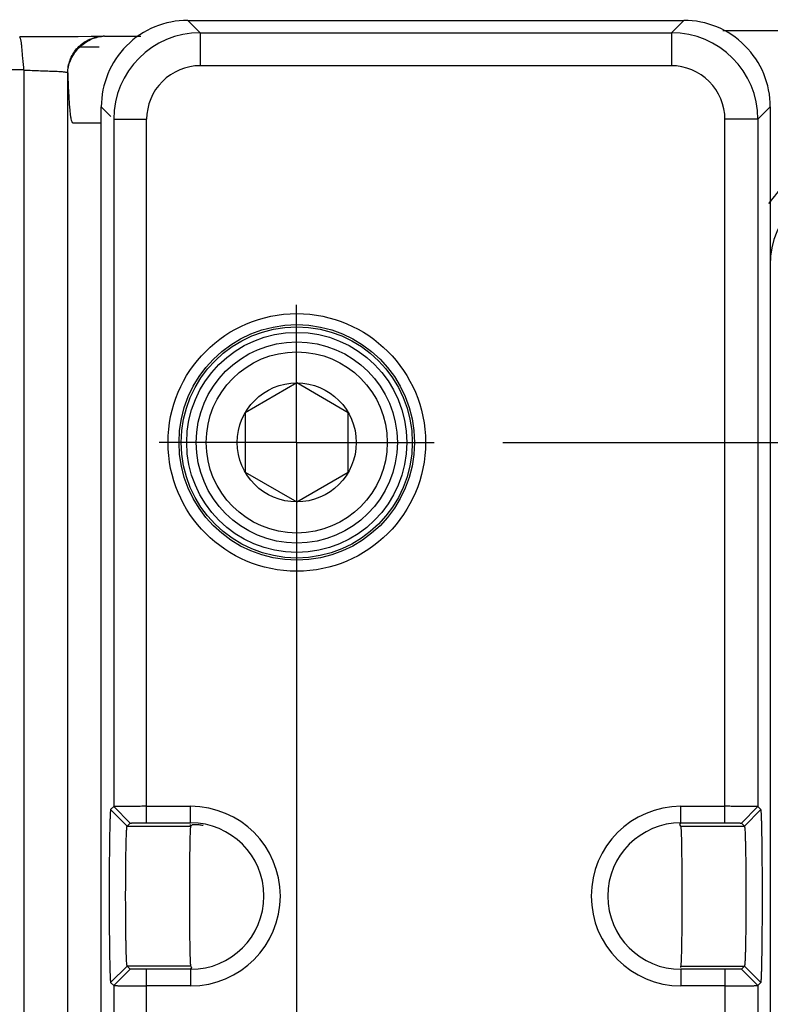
# Model space of a CAD drawing. Header units: inches. Extents: x 0 to 34, y 0 to 22.
# Tile 43 of 68: x 11.2 to 11.9, y 17.3 to 18.2. Entities that reach past the tile are written whole.
import ezdxf

# ---------------------------------------------------------------- set-up
doc = ezdxf.new("R2010")
doc.units = ezdxf.units.IN
doc.header["$LTSCALE"] = 1.87
doc.header["$MEASUREMENT"] = 0
doc.linetypes.add('CENTER', pattern=[0.6, 0.375, -0.075, 0.075, -0.075])
doc.layers.get('0').update_dxf_attribs({"linetype": 'CONTINUOUS'})
for name, color, linetype in [('DEFAULT_1', 7, 'CENTER'), ('DETAIL', 7, 'CONTINUOUS'), ('DIMENSIONS', 7, 'CONTINUOUS')]:
    doc.layers.add(name, color=color, linetype=linetype)
doc.styles.get("Standard").update_dxf_attribs({"font": 'txt', "width": 0.8})
doc.dimstyles.new('DIMSTYLE_1', dxfattribs={"dimtxt": 0.125, "dimasz": 0.18, "dimexe": 0.18, "dimexo": 0.0625, "dimgap": 0.09, "dimtad": 0, "dimtih": 1, "dimtoh": 1, "dimzin": 4, "dimdsep": 46, "dimtxsty": 'STANDARD', "dimblk": '_FILLED', "dimblk1": '_FILLED', "dimblk2": '_FILLED', "dimcen": 0.09, "dimadec": 0, "dimazin": 0, "dimtp": 0.01, "dimtm": 0.01, "dimtfac": 1, "dimtofl": 0, "dimtmove": 0, "dimatfit": 3, "dimldrblk": '_FILLED', "dimfxl": 1, "dimtolj": 1, "dimtzin": 4, "dimarcsym": 0})
doc.dimstyles.get("Standard").update_dxf_attribs({"dimtxt": 0.125, "dimasz": 0.18, "dimexe": 0.18, "dimexo": 0.0625, "dimgap": 0.09, "dimtad": 0, "dimtih": 1, "dimtoh": 1, "dimdec": 3, "dimzin": 4, "dimdsep": 46, "dimtxsty": 'STANDARD', "dimblk": '_FILLED', "dimblk1": '_FILLED', "dimblk2": '_FILLED', "dimcen": 0.09, "dimadec": 0, "dimazin": 0, "dimtol": 1, "dimtp": 0.01, "dimtm": 0.01, "dimtfac": 1, "dimtdec": 3, "dimtofl": 0, "dimtmove": 0, "dimatfit": 3, "dimldrblk": '_FILLED', "dimfxl": 1, "dimtolj": 1, "dimtzin": 4, "dimarcsym": 0})

# ---------------------------------------------------------------- blocks, each defined once
blk = doc.blocks.new('*D28')
at = {"layer": 'DIMENSIONS', "color": 2, "linetype": 'CONTINUOUS'}
blk.add_line((11.63088, 17.84663), (22.59482, 17.84663), dxfattribs=at)
at = {"layer": 'DIMENSIONS', "color": 2, "linetype": 'CONTINUOUS', "insert": (22.65732, 17.90913), "char_height": 0.125, "width": 1.125, "attachment_point": 1, "line_spacing_factor": 0.9}
blk.add_mtext('3.07{\\Ftxt.shx;\\W1.000000;\\H0.125000; }[77.9]', dxfattribs=at)
blk = doc.blocks.new('_FILLED')
at = {"color": 0, "linetype": 'BYBLOCK'}
blk.add_solid([(0, 0), (-1, 0.1736), (-1, -0.1736)], dxfattribs=at)

msp = doc.modelspace()

# ---------------------------------------------------------------- linework, layer by layer
at = {"color": 7, "linetype": 'CONTINUOUS'}
for p, q in [((11.3556, 18.21913), (11.34432, 18.23041)), ((11.34432, 18.23041), (11.79538, 18.23041)), ((11.79538, 18.23041), (11.7841, 18.21913)), ((12.04353, 18.221), (11.83092, 18.22081)), ((11.22111, 18.21535), (11.19155, 18.21532)), ((11.24454, 18.21548), (11.22111, 18.21535)), ((11.25653, 18.21561), (11.24454, 18.21548)), ((11.26183, 18.2157), (11.25653, 18.21561)), ((11.26368, 18.21558), (11.26745, 18.21591)), ((11.26856, 18.21592), (11.30147, 18.21592)), ((11.3556, 18.21913), (11.3556, 18.18914)), ((11.3556, 18.21913), (11.7841, 18.21913)), ((11.7841, 18.21913), (11.7841, 18.18914)), ((11.24483, 18.20622), (11.26368, 18.20622)), ((11.19508, 18.18532), (10.55127, 18.18532)), ((11.19508, 18.18532), (11.19508, 14.77787)), ((11.7841, 18.18914), (11.3556, 18.18914)), ((11.23509, 14.82565), (11.23507, 18.18275)), ((11.26559, 14.8415), (11.26559, 18.15169)), ((11.26559, 18.15169), (11.27438, 18.1429)), ((11.86283, 18.1404), (11.87411, 18.15169)), ((11.87411, 18.15169), (11.87411, 14.8415)), ((11.27688, 18.1404), (11.27688, 17.51544)), ((11.27688, 18.1404), (11.30687, 18.1404)), ((11.30687, 17.5007), (11.30687, 18.1404)), ((11.83283, 17.5007), (11.83283, 18.1404)), ((11.86283, 18.1404), (11.83283, 18.1404)), ((11.86283, 18.1404), (11.86283, 17.51544)), ((11.44339, 17.90072), (11.39651, 17.87366)), ((11.49026, 17.87366), (11.44339, 17.90072)), ((11.39651, 17.87366), (11.39651, 17.81953)), ((11.49026, 17.81953), (11.49026, 17.87366)), ((11.39651, 17.81953), (11.44339, 17.79247)), ((11.44339, 17.79247), (11.49026, 17.81953)), ((11.27412, 17.51269), (11.27688, 17.51544)), ((11.28912, 17.49768), (11.27412, 17.51269)), ((11.27688, 17.51544), (11.29188, 17.50044)), ((11.30687, 17.5157), (11.34685, 17.5157)), ((11.34685, 17.5007), (11.34685, 17.5157)), ((11.79285, 17.5007), (11.79285, 17.5157)), ((11.79285, 17.5157), (11.83283, 17.5157)), ((11.86283, 17.51544), (11.84783, 17.50044)), ((11.85058, 17.49768), (11.86559, 17.51269)), ((11.86283, 17.51544), (11.86559, 17.51269)), ((11.28912, 17.49768), (11.29188, 17.50044)), ((11.28912, 17.49768), (11.34685, 17.49768)), ((11.30687, 17.5007), (11.34685, 17.5007)), ((11.34685, 17.49768), (11.34685, 17.49914)), ((11.34711, 17.49768), (11.3486, 17.49914)), ((11.79194, 17.49917), (11.79285, 17.5007)), ((11.79259, 17.49768), (11.79194, 17.49917)), ((11.79259, 17.49768), (11.85058, 17.49768)), ((11.79285, 17.5007), (11.83283, 17.5007)), ((11.84783, 17.50044), (11.85058, 17.49768)), ((11.27412, 17.3555), (11.28912, 17.3705)), ((11.28912, 17.3705), (11.29188, 17.36774)), ((11.34712, 17.3705), (11.28912, 17.3705)), ((11.34712, 17.3705), (11.34777, 17.36902)), ((11.79285, 17.36904), (11.79285, 17.3705)), ((11.79285, 17.3705), (11.85059, 17.3705)), ((11.85059, 17.3705), (11.84783, 17.36774)), ((11.85058, 17.3705), (11.86559, 17.3555)), ((11.29188, 17.36774), (11.27688, 17.35274)), ((11.30687, 17.2507), (11.30687, 17.36749)), ((11.34685, 17.36749), (11.30687, 17.36749)), ((11.34777, 17.36902), (11.34685, 17.36749)), ((11.34685, 17.36749), (11.34685, 17.35248)), ((11.79285, 17.36749), (11.79285, 17.35248)), ((11.83283, 17.36749), (11.79285, 17.36749)), ((11.83283, 17.36749), (11.83283, 17.2507)), ((11.84783, 17.36774), (11.86283, 17.35274)), ((11.27688, 17.35274), (11.27412, 17.3555)), ((11.27688, 17.35274), (11.27688, 17.26544)), ((11.34685, 17.35248), (11.30687, 17.35248)), ((11.83283, 17.35248), (11.79285, 17.35248)), ((11.86559, 17.3555), (11.86283, 17.35274)), ((11.86283, 17.35274), (11.86283, 17.26544))]:
    msp.add_line(p, q, dxfattribs=at)
msp.add_lwpolyline([(11.26562, 18.2158), (11.26496, 18.21578), (11.26368, 18.21574), (11.26183, 18.2157)], dxfattribs=at)
for radius in [0.1171, 0.1071, 0.10509, 0.10009, 0.0915, 0.08235, 0.05413]:
    msp.add_circle((11.44339, 17.84659), radius, dxfattribs=at)
for centre, radius, start, end in [((11.34431, 18.15169), 0.07872, 89.99462, 180.00522), ((11.34433, 18.15313), 0.07728, 90.00406, 92.19513), ((11.79539, 18.15169), 0.07872, 359.99491, 90.00526), ((11.26859, 18.18925), 0.02667, 90.07855, 96.00357), ((11.35561, 18.1404), 0.07874, 90.00579, 179.99421), ((11.78409, 18.1404), 0.07874, 0.00579, 89.99421), ((11.3556, 18.14041), 0.04873, 89.99425, 180.00559), ((11.78411, 18.14041), 0.04873, 359.99443, 90.00597), ((11.9519, 18.00779), 0.07798, 89.99486, 179.92845), ((11.34685, 17.43409), 0.08161, 270, 89.99999), ((11.79285, 17.43409), 0.08161, 90, 269.99999), ((11.34685, 17.43409), 0.06661, 270, 90), ((11.79285, 17.43409), 0.06661, 90, 270)]:
    msp.add_arc(centre, radius, start, end, dxfattribs=at)
for points, knots in [([(11.19509, 18.18513), (11.19512, 18.18709), (11.1949, 18.19095), (11.1942, 18.19651), (11.19371, 18.20166), (11.1934, 18.2056), (11.19312, 18.20838), (11.19291, 18.21014), (11.19267, 18.21166), (11.19241, 18.21293), (11.19211, 18.21393), (11.19184, 18.21459), (11.19165, 18.21497), (11.19154, 18.21515), (11.19146, 18.21526), (11.19141, 18.21532), (11.19139, 18.21532)], [0, 0, 0, 0, 0.192197, 0.37858, 0.55012, 0.700403, 0.765866, 0.824121, 0.874714, 0.917251, 0.95144, 0.976952, 0.98631, 0.993303, 0.997865, 1, 1, 1, 1]), ([(11.23508, 18.18264), (11.23509, 18.18458), (11.23547, 18.18853), (11.23697, 18.19431), (11.23953, 18.19975), (11.24304, 18.20457), (11.24732, 18.2087), (11.25392, 18.21315), (11.25974, 18.21502), (11.26368, 18.21559)], [0, 0, 0, 0, 0.12241, 0.249301, 0.375241, 0.499851, 0.624154, 0.748846, 1, 1, 1, 1]), ([(11.23509, 18.18232), (11.23512, 18.18627), (11.23651, 18.19234), (11.24036, 18.19956), (11.24425, 18.2046), (11.24895, 18.20892), (11.25585, 18.21342), (11.26183, 18.21536), (11.2658, 18.21578)], [0, 0, 0, 0, 0.24094, 0.368404, 0.498006, 0.627873, 0.756132, 1, 1, 1, 1]), ([(11.19508, 18.18522), (11.19764, 18.18511), (11.20269, 18.18489), (11.21003, 18.18461), (11.21681, 18.1844), (11.22277, 18.1842), (11.22712, 18.184), (11.23002, 18.18381), (11.23172, 18.18365), (11.23307, 18.18347), (11.23408, 18.18327), (11.23471, 18.18308), (11.23504, 18.18286), (11.23507, 18.18275)], [0, 0, 0, 0, 0.191725, 0.377011, 0.547812, 0.697899, 0.821778, 0.872503, 0.915081, 0.9491, 0.974417, 0.9911, 1, 1, 1, 1]), ([(11.23507, 18.18275), (11.23519, 18.17883), (11.23544, 18.17192), (11.23589, 18.16264), (11.23635, 18.1554), (11.23681, 18.14974), (11.23726, 18.14539), (11.23772, 18.1422), (11.23818, 18.13997), (11.23864, 18.13854), (11.23911, 18.13767), (11.23978, 18.13716), (11.24065, 18.13706), (11.24158, 18.1372), (11.24254, 18.13721), (11.24348, 18.13717), (11.24443, 18.13718), (11.24537, 18.13718), (11.24663, 18.13718), (11.24821, 18.13718), (11.25073, 18.13718), (11.25389, 18.13718), (11.25767, 18.13718), (11.26146, 18.13718), (11.26398, 18.13718), (11.26524, 18.13718)], [0, 0, 0, 0, 0.163923, 0.289753, 0.388929, 0.467501, 0.527747, 0.571902, 0.602522, 0.622503, 0.634946, 0.643208, 0.656643, 0.669887, 0.683094, 0.696303, 0.709507, 0.722711, 0.735915, 0.762324, 0.788732, 0.841549, 0.894366, 0.947183, 1, 1, 1, 1]), ([(11.87279, 18.06375), (11.87723, 18.07005), (11.88501, 18.07879), (11.89724, 18.08823), (11.90721, 18.09417), (11.91783, 18.09884), (11.93262, 18.10328), (11.94421, 18.10468), (11.9519, 18.10478)], [0, 0, 0, 0, 0.249926, 0.375054, 0.500174, 0.625301, 0.750488, 1, 1, 1, 1]), ([(11.27412, 17.51268), (11.27408, 17.51264), (11.27404, 17.51246), (11.27397, 17.51212), (11.27391, 17.51159), (11.27385, 17.51088), (11.27378, 17.50999), (11.27369, 17.50845), (11.27359, 17.50609), (11.27347, 17.50275), (11.27336, 17.49876), (11.27325, 17.49417), (11.27316, 17.48901), (11.27307, 17.48334), (11.27296, 17.47489), (11.27286, 17.46348), (11.27279, 17.44907), (11.27276, 17.43409), (11.27279, 17.41912), (11.27286, 17.4047), (11.27296, 17.39329), (11.27307, 17.38485), (11.27316, 17.37917), (11.27325, 17.37401), (11.27336, 17.36942), (11.27347, 17.36544), (11.27359, 17.3621), (11.27369, 17.35974), (11.27378, 17.3582), (11.27385, 17.3573), (11.27391, 17.3566), (11.27397, 17.35606), (11.27404, 17.35572), (11.27408, 17.35554), (11.27412, 17.3555)], [0, 0, 0, 0, 0.001096, 0.00333, 0.00672, 0.011261, 0.016942, 0.023753, 0.040716, 0.06203, 0.087465, 0.116761, 0.149658, 0.185875, 0.225052, 0.310744, 0.403566, 0.5, 0.596434, 0.689257, 0.774948, 0.814125, 0.850343, 0.883239, 0.912535, 0.93797, 0.959284, 0.976247, 0.983058, 0.988739, 0.993279, 0.996669, 0.998904, 1, 1, 1, 1]), ([(11.30687, 17.5157), (11.30495, 17.5157), (11.30117, 17.5157), (11.29567, 17.51568), (11.29058, 17.51566), (11.28669, 17.51563), (11.28394, 17.51561), (11.28219, 17.51559), (11.28067, 17.51557), (11.2794, 17.51555), (11.27838, 17.51552), (11.2777, 17.5155), (11.2773, 17.51548), (11.27709, 17.51547), (11.27696, 17.51546), (11.27689, 17.51545), (11.27688, 17.51544)], [0, 0, 0, 0, 0.191961, 0.378185, 0.550246, 0.701023, 0.766827, 0.825423, 0.876198, 0.918669, 0.95255, 0.97757, 0.986675, 0.993466, 0.997913, 1, 1, 1, 1]), ([(11.86283, 17.51544), (11.86281, 17.51545), (11.86274, 17.51546), (11.86261, 17.51547), (11.86241, 17.51548), (11.862, 17.5155), (11.86132, 17.51552), (11.86031, 17.51555), (11.85904, 17.51557), (11.85752, 17.51559), (11.85577, 17.51561), (11.85301, 17.51563), (11.84913, 17.51566), (11.84404, 17.51568), (11.83853, 17.5157), (11.83475, 17.5157), (11.83283, 17.5157)], [0, 0, 0, 0, 0.002087, 0.006534, 0.013324, 0.022429, 0.047449, 0.081328, 0.123799, 0.174574, 0.233169, 0.298973, 0.44975, 0.621813, 0.808039, 1, 1, 1, 1]), ([(11.86559, 17.3555), (11.86563, 17.35554), (11.86567, 17.35573), (11.86573, 17.35606), (11.86579, 17.3566), (11.86586, 17.3573), (11.86592, 17.3582), (11.86601, 17.35974), (11.86612, 17.3621), (11.86624, 17.36544), (11.86635, 17.36942), (11.86645, 17.37401), (11.86655, 17.37917), (11.86664, 17.38485), (11.86674, 17.39329), (11.86684, 17.4047), (11.86692, 17.41912), (11.86694, 17.43409), (11.86692, 17.44907), (11.86684, 17.46348), (11.86674, 17.47489), (11.86664, 17.48334), (11.86655, 17.48901), (11.86645, 17.49417), (11.86635, 17.49876), (11.86624, 17.50275), (11.86612, 17.50609), (11.86601, 17.50845), (11.86592, 17.50999), (11.86586, 17.51088), (11.86579, 17.51159), (11.86573, 17.51213), (11.86567, 17.51246), (11.86563, 17.51265), (11.86559, 17.51269)], [0, 0, 0, 0, 0.001096, 0.00333, 0.006719, 0.011259, 0.01694, 0.023749, 0.040711, 0.062025, 0.08746, 0.116755, 0.149652, 0.185869, 0.225045, 0.310735, 0.403556, 0.499988, 0.59642, 0.689241, 0.774931, 0.814107, 0.850323, 0.883216, 0.91251, 0.937944, 0.959261, 0.97623, 0.983045, 0.98873, 0.993274, 0.996667, 0.998903, 1, 1, 1, 1]), ([(11.28912, 17.3705), (11.28908, 17.37053), (11.28904, 17.37068), (11.28898, 17.37095), (11.28891, 17.37139), (11.28885, 17.37196), (11.28879, 17.37268), (11.2887, 17.37393), (11.28859, 17.37584), (11.28847, 17.37854), (11.28836, 17.38176), (11.28826, 17.38548), (11.28816, 17.38965), (11.28807, 17.39424), (11.28796, 17.40108), (11.28786, 17.41031), (11.28779, 17.42197), (11.28776, 17.43409), (11.28779, 17.44621), (11.28786, 17.45787), (11.28796, 17.46711), (11.28807, 17.47394), (11.28816, 17.47853), (11.28825, 17.48271), (11.28836, 17.48642), (11.28847, 17.48964), (11.28859, 17.49234), (11.28869, 17.49426), (11.28878, 17.4955), (11.28885, 17.49622), (11.28891, 17.4968), (11.28897, 17.49723), (11.28904, 17.4975), (11.28908, 17.49765), (11.28912, 17.49768)], [0, 0, 0, 0, 0.001139, 0.003394, 0.006798, 0.011348, 0.017035, 0.02385, 0.040817, 0.06213, 0.087558, 0.116845, 0.149732, 0.18594, 0.225106, 0.310777, 0.403583, 0.5, 0.596418, 0.689223, 0.774894, 0.81406, 0.850268, 0.883155, 0.912442, 0.937871, 0.959183, 0.97615, 0.982965, 0.988653, 0.993202, 0.996606, 0.998862, 1, 1, 1, 1]), ([(11.29188, 17.50044), (11.2919, 17.50046), (11.29203, 17.50047), (11.29225, 17.5005), (11.29263, 17.50052), (11.29314, 17.50054), (11.29377, 17.50056), (11.29486, 17.5006), (11.29649, 17.50063), (11.29873, 17.50066), (11.30127, 17.50068), (11.30402, 17.5007), (11.30591, 17.5007), (11.30687, 17.5007)], [0, 0, 0, 0, 0.006699, 0.022671, 0.047733, 0.081632, 0.124101, 0.174854, 0.299182, 0.449887, 0.621908, 0.808092, 1, 1, 1, 1]), ([(11.34636, 17.38878), (11.34627, 17.39372), (11.34614, 17.40446), (11.34603, 17.42137), (11.34602, 17.43641), (11.34605, 17.44861), (11.3461, 17.45742), (11.34617, 17.46573), (11.34626, 17.47337), (11.34637, 17.48016), (11.34647, 17.48522), (11.34657, 17.48875), (11.34664, 17.49096), (11.34671, 17.49288), (11.34678, 17.49448), (11.34686, 17.49575), (11.34693, 17.49661), (11.34699, 17.49713), (11.34702, 17.49739), (11.34706, 17.49756), (11.34709, 17.49765), (11.34711, 17.49768)], [0, 0, 0, 0, 0.135987, 0.295804, 0.465853, 0.550197, 0.631677, 0.708515, 0.77911, 0.841927, 0.89558, 0.918648, 0.939048, 0.95666, 0.971374, 0.983119, 0.991834, 0.995038, 0.997465, 0.999113, 1, 1, 1, 1]), ([(11.3486, 17.49914), (11.34862, 17.49916), (11.34869, 17.49917), (11.34883, 17.4992), (11.34905, 17.49921), (11.34948, 17.49924), (11.35021, 17.49925), (11.3513, 17.49923), (11.35267, 17.49917), (11.35429, 17.49905), (11.35616, 17.49885), (11.35748, 17.49867), (11.35818, 17.49855)], [0, 0, 0, 0, 0.007193, 0.022018, 0.044579, 0.07484, 0.158207, 0.271582, 0.41419, 0.584339, 0.780181, 1, 1, 1, 1]), ([(11.79259, 17.49768), (11.79262, 17.49764), (11.79265, 17.49749), (11.79271, 17.49722), (11.79275, 17.4968), (11.79281, 17.49624), (11.79285, 17.49554), (11.79293, 17.49434), (11.79301, 17.49251), (11.7931, 17.48992), (11.79319, 17.48683), (11.79327, 17.48327), (11.79332, 17.48074), (11.79335, 17.47941)], [0, 0, 0, 0, 0.007957, 0.023422, 0.046496, 0.07715, 0.115325, 0.160957, 0.27431, 0.416421, 0.585815, 0.780879, 1, 1, 1, 1]), ([(11.83283, 17.5007), (11.83379, 17.5007), (11.83568, 17.5007), (11.83843, 17.50068), (11.84098, 17.50066), (11.84321, 17.50063), (11.84484, 17.5006), (11.84593, 17.50056), (11.84657, 17.50054), (11.84707, 17.50052), (11.84745, 17.5005), (11.84768, 17.50047), (11.8478, 17.50046), (11.84783, 17.50044)], [0, 0, 0, 0, 0.191907, 0.378088, 0.550104, 0.700809, 0.825139, 0.875894, 0.918364, 0.952264, 0.977328, 0.9933, 1, 1, 1, 1]), ([(11.85058, 17.49768), (11.85062, 17.49765), (11.85066, 17.4975), (11.85073, 17.49723), (11.85079, 17.4968), (11.85085, 17.49622), (11.85092, 17.4955), (11.85101, 17.49426), (11.85112, 17.49234), (11.85123, 17.48964), (11.85134, 17.48642), (11.85145, 17.48271), (11.85154, 17.47853), (11.85163, 17.47394), (11.85174, 17.46711), (11.85184, 17.45787), (11.85192, 17.44621), (11.85194, 17.43409), (11.85192, 17.42197), (11.85184, 17.41031), (11.85174, 17.40108), (11.85163, 17.39424), (11.85155, 17.38965), (11.85145, 17.38548), (11.85135, 17.38176), (11.85123, 17.37854), (11.85112, 17.37584), (11.85101, 17.37393), (11.85092, 17.37268), (11.85086, 17.37196), (11.85079, 17.37139), (11.85073, 17.37095), (11.85067, 17.37068), (11.85062, 17.37053), (11.85059, 17.3705)], [0, 0, 0, 0, 0.001139, 0.003394, 0.006798, 0.011348, 0.017035, 0.02385, 0.040817, 0.06213, 0.087558, 0.116845, 0.149732, 0.18594, 0.225106, 0.310777, 0.403583, 0.5, 0.596418, 0.689223, 0.774894, 0.81406, 0.850268, 0.883155, 0.912442, 0.937871, 0.959183, 0.97615, 0.982965, 0.988653, 0.993202, 0.996606, 0.998862, 1, 1, 1, 1]), ([(11.79335, 17.47941), (11.79343, 17.47447), (11.79357, 17.46373), (11.79367, 17.44681), (11.79369, 17.43177), (11.79365, 17.41958), (11.7936, 17.41076), (11.79354, 17.40245), (11.79345, 17.39482), (11.79334, 17.38803), (11.79323, 17.38296), (11.79314, 17.37944), (11.79307, 17.37722), (11.79299, 17.37531), (11.79292, 17.37371), (11.79284, 17.37243), (11.79278, 17.37158), (11.79272, 17.37106), (11.79268, 17.3708), (11.79264, 17.37062), (11.79261, 17.37053), (11.79259, 17.37051)], [0, 0, 0, 0, 0.135987, 0.295804, 0.465853, 0.550197, 0.631677, 0.708515, 0.77911, 0.841927, 0.89558, 0.918648, 0.939048, 0.95666, 0.971374, 0.983119, 0.991834, 0.995038, 0.997465, 0.999113, 1, 1, 1, 1]), ([(11.34711, 17.37051), (11.34708, 17.37054), (11.34705, 17.37069), (11.347, 17.37096), (11.34695, 17.37139), (11.3469, 17.37194), (11.34685, 17.37264), (11.34678, 17.37384), (11.34669, 17.37568), (11.3466, 17.37827), (11.34651, 17.38136), (11.34643, 17.38492), (11.34638, 17.38744), (11.34636, 17.38878)], [0, 0, 0, 0, 0.007957, 0.023422, 0.046496, 0.07715, 0.115325, 0.160957, 0.27431, 0.416421, 0.585815, 0.780879, 1, 1, 1, 1]), ([(11.30687, 17.36749), (11.30591, 17.36749), (11.30402, 17.36749), (11.30127, 17.3675), (11.29873, 17.36753), (11.29649, 17.36756), (11.29486, 17.36759), (11.29377, 17.36762), (11.29314, 17.36764), (11.29263, 17.36767), (11.29225, 17.36768), (11.29203, 17.36772), (11.2919, 17.36772), (11.29188, 17.36774)], [0, 0, 0, 0, 0.191907, 0.378088, 0.550104, 0.700809, 0.825139, 0.875894, 0.918364, 0.952264, 0.977328, 0.9933, 1, 1, 1, 1]), ([(11.84783, 17.36774), (11.8478, 17.36772), (11.84768, 17.36772), (11.84745, 17.36768), (11.84707, 17.36767), (11.84657, 17.36764), (11.84593, 17.36762), (11.84484, 17.36759), (11.84321, 17.36756), (11.84098, 17.36753), (11.83843, 17.3675), (11.83568, 17.36749), (11.83379, 17.36749), (11.83283, 17.36749)], [0, 0, 0, 0, 0.006699, 0.022671, 0.047733, 0.081632, 0.124101, 0.174854, 0.299182, 0.449887, 0.621908, 0.808092, 1, 1, 1, 1]), ([(11.27688, 17.35274), (11.27689, 17.35273), (11.27696, 17.35273), (11.27709, 17.35271), (11.2773, 17.3527), (11.2777, 17.35268), (11.27838, 17.35266), (11.2794, 17.35264), (11.28067, 17.35262), (11.28219, 17.3526), (11.28394, 17.35258), (11.28669, 17.35255), (11.29058, 17.35252), (11.29567, 17.3525), (11.30117, 17.35249), (11.30495, 17.35248), (11.30687, 17.35248)], [0, 0, 0, 0, 0.002087, 0.006534, 0.013324, 0.022429, 0.047449, 0.081328, 0.123799, 0.174574, 0.233169, 0.298973, 0.44975, 0.621813, 0.808039, 1, 1, 1, 1]), ([(11.83283, 17.35248), (11.83475, 17.35248), (11.83853, 17.35249), (11.84404, 17.3525), (11.84913, 17.35252), (11.85301, 17.35255), (11.85577, 17.35258), (11.85752, 17.3526), (11.85904, 17.35262), (11.86031, 17.35264), (11.86132, 17.35266), (11.862, 17.35268), (11.86241, 17.3527), (11.86261, 17.35271), (11.86274, 17.35273), (11.86281, 17.35273), (11.86283, 17.35274)], [0, 0, 0, 0, 0.191961, 0.378185, 0.550246, 0.701023, 0.766827, 0.825423, 0.876198, 0.918669, 0.95255, 0.97757, 0.986675, 0.993466, 0.997913, 1, 1, 1, 1])]:
    msp.add_open_spline(points, degree=3, knots=knots, dxfattribs=at)
at = {"layer": 'DEFAULT_1', "color": 7, "linetype": 'CENTER'}
for q in [(11.44328, 17.97173), (11.31818, 17.84663), (11.44328, 15.06467), (11.56838, 17.84663)]:
    msp.add_line((11.44328, 17.84663), q, dxfattribs=at)

# ---------------------------------------------------------------- dimensions: what is measured, and where the dimension line sits
at = {"layer": 'DIMENSIONS', "color": 2, "linetype": 'CONTINUOUS'}
dim = msp.add_ordinate_dim(feature_location=(11.63088, 17.84663), offset=(10.96394, 0), dtype=0, origin=(11.56838, 14.78155), dimstyle='DIMSTYLE_1', dxfattribs=at)
dim.commit()
dim.dimension.update_dxf_attribs({"geometry": '*D28', "text_midpoint": (23.21982, 17.84663)})

# ---------------------------------------------------------------- leaders
at = {"layer": 'DETAIL', "color": 2, "linetype": 'CONTINUOUS'}
msp.add_leader([(10.31288, 16.27061), (11.05927, 18.98083), (11.23927, 18.98083)], dimstyle='STANDARD', override={"dimtad": 0}, dxfattribs=at)

doc.saveas('drawing.dxf')
